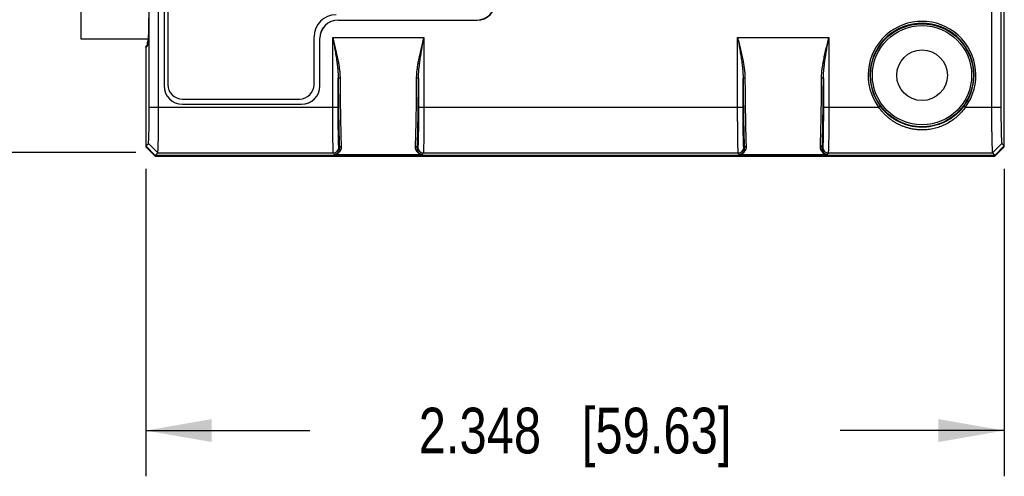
# Model space of a CAD drawing. Header units: inches. Extents: x 0 to 34, y 0 to 22.
# Tile 12 of 27: x 11 to 13.7, y 11.4 to 12.7. Entities that reach past the tile are written whole.
import ezdxf

# ---------------------------------------------------------------- set-up
doc = ezdxf.new("R2010")
doc.units = ezdxf.units.IN
doc.header["$LTSCALE"] = 1.87
doc.header["$MEASUREMENT"] = 0
doc.layers.get('0').update_dxf_attribs({"linetype": 'CONTINUOUS'})
doc.layers.add('DIMENSIONS', color=7, linetype='CONTINUOUS')
doc.styles.get("Standard").update_dxf_attribs({"font": 'txt', "width": 0.8})
doc.dimstyles.new('DIMSTYLE_1', dxfattribs={"dimtxt": 0.125, "dimasz": 0.18, "dimexe": 0.125, "dimexo": 0.0625, "dimgap": 0.0625, "dimtad": 0, "dimtih": 1, "dimtoh": 1, "dimdec": 3, "dimzin": 4, "dimdsep": 46, "dimtxsty": 'STANDARD', "dimblk": '_FILLED', "dimblk1": '_FILLED', "dimblk2": '_FILLED', "dimcen": 0.09, "dimadec": 0, "dimazin": 0, "dimtp": 0.01, "dimtm": 0.01, "dimtfac": 1, "dimtdec": 3, "dimtofl": 0, "dimtmove": 0, "dimatfit": 3, "dimldrblk": '_FILLED', "dimfxl": 1, "dimtolj": 1, "dimtzin": 4, "dimarcsym": 0})

# ---------------------------------------------------------------- blocks, each defined once
blk = doc.blocks.new('_FILLED')
at = {"color": 0, "linetype": 'BYBLOCK'}
blk.add_solid([(0, 0), (-1, 0.174), (-1, -0.174)], dxfattribs=at)
blk = doc.blocks.new('*D1')
at = {"layer": 'DIMENSIONS', "color": 2, "linetype": 'CONTINUOUS'}
for p, q in [((11.373, 12.2624), (11.373, 11.4221)), ((13.7205, 12.2624), (13.7205, 11.4221)), ((11.373, 11.5471), (11.8217, 11.5471)), ((13.7205, 11.5471), (13.2717, 11.5471))]:
    blk.add_line(p, q, dxfattribs=at)
at = {"layer": 'DIMENSIONS', "color": 2, "linetype": 'CONTINUOUS', "xscale": 0.18, "yscale": 0.18, "zscale": 0.18, "rotation": 180}
blk.add_blockref('_FILLED', (11.373, 11.5471), dxfattribs=at)
at = {"layer": 'DIMENSIONS', "color": 2, "linetype": 'CONTINUOUS', "xscale": 0.18, "yscale": 0.18, "zscale": 0.18}
blk.add_blockref('_FILLED', (13.7205, 11.5471), dxfattribs=at)
at = {"layer": 'DIMENSIONS', "color": 2, "linetype": 'CONTINUOUS', "insert": (12.5467, 11.6096), "char_height": 0.125, "width": 1.325, "attachment_point": 2, "line_spacing_factor": 0.9}
blk.add_mtext('2.348{\\Ftxt.shx;\\W1.000000;\\H0.125000; }[59.63]', dxfattribs=at)
blk = doc.blocks.new('*D3')
at = {"layer": 'DIMENSIONS', "color": 2, "linetype": 'CONTINUOUS'}
for p, q in [((11.3361, 14.1392), (9.5177, 14.1392)), ((9.6427, 14.1392), (9.6427, 13.0953)), ((9.6427, 12.3067), (9.6427, 12.8453)), ((11.3457, 12.3067), (9.5177, 12.3067))]:
    blk.add_line(p, q, dxfattribs=at)
at = {"layer": 'DIMENSIONS', "color": 2, "linetype": 'CONTINUOUS', "xscale": 0.18, "yscale": 0.18, "zscale": 0.18}
for p, rotation in [((9.6427, 14.1392), 90), ((9.6427, 12.3067), 270)]:
    blk.add_blockref('_FILLED', p, dxfattribs=dict(at, rotation=rotation))
at = {"layer": 'DIMENSIONS', "color": 2, "linetype": 'CONTINUOUS', "insert": (9.6427, 13.0328), "char_height": 0.125, "width": 1.325, "attachment_point": 2, "line_spacing_factor": 0.9}
blk.add_mtext('1.833{\\Ftxt.shx;\\W1.000000;\\H0.125000; }[46.55]', dxfattribs=at)

msp = doc.modelspace()

# ---------------------------------------------------------------- linework, layer by layer
at = {"color": 7, "linetype": 'CONTINUOUS'}
for p, q in [((13.7205, 12.3228), (13.7205, 14.1136)), ((11.3823, 12.4309), (11.3823, 14.0054)), ((11.4079, 12.4309), (11.4079, 14.0054)), ((13.6855, 14.0054), (13.6855, 12.4309)), ((13.7112, 14.0054), (13.7112, 12.4309)), ((11.4227, 13.9472), (11.4227, 12.4891)), ((11.423, 13.9472), (11.423, 12.4891)), ((11.433, 13.9432), (11.433, 12.4932)), ((11.1954, 12.834), (11.1954, 12.6181)), ((11.8987, 12.6688), (11.8987, 12.6691)), ((11.8987, 12.6691), (12.2787, 12.6691)), ((11.8987, 12.6688), (12.2787, 12.6688)), ((12.2787, 12.6688), (12.2787, 12.6691)), ((11.1954, 12.6181), (11.3805, 12.6181)), ((11.3731, 12.5933), (11.3794, 12.6017)), ((11.3731, 12.5953), (11.3777, 12.6015)), ((11.3777, 12.6015), (11.3792, 12.6015)), ((11.378, 12.6181), (11.378, 12.6115)), ((11.378, 12.6115), (11.3803, 12.6115)), ((11.833, 12.4932), (11.833, 12.6232)), ((11.8487, 12.4891), (11.8487, 12.6191)), ((11.849, 12.6191), (11.8487, 12.6191)), ((11.849, 12.4891), (11.849, 12.6191)), ((11.884, 12.4309), (11.884, 12.6209)), ((11.884, 12.6209), (12.1335, 12.6209)), ((12.1335, 12.6209), (12.1335, 12.4309)), ((12.9912, 12.4309), (12.9912, 12.6209)), ((12.9912, 12.6209), (13.2407, 12.6209)), ((13.2407, 12.6209), (13.2407, 12.4309)), ((11.373, 12.5903), (11.373, 12.3228)), ((11.3746, 12.5953), (11.3731, 12.5953)), ((11.899, 12.4309), (11.899, 12.5096)), ((12.1185, 12.5096), (12.1185, 12.4309)), ((13.0062, 12.4309), (13.0062, 12.5096)), ((13.2257, 12.5096), (13.2257, 12.4309)), ((11.4227, 12.4891), (11.423, 12.4891)), ((11.849, 12.4891), (11.8487, 12.4891)), ((11.473, 12.4532), (11.793, 12.4532)), ((11.3823, 12.4309), (11.899, 12.4309)), ((11.473, 12.4388), (11.473, 12.4391)), ((11.473, 12.4391), (11.7987, 12.4391)), ((11.473, 12.4388), (11.7987, 12.4388)), ((11.7987, 12.4388), (11.7987, 12.4391)), ((12.1185, 12.4309), (13.0062, 12.4309)), ((13.2257, 12.4309), (13.3768, 12.4309)), ((13.3768, 12.4309), (13.3808, 12.4339)), ((13.6142, 12.4309), (13.6102, 12.4339)), ((13.6142, 12.4309), (13.7112, 12.4309)), ((11.373, 12.3249), (11.3798, 12.3316)), ((11.3798, 12.3316), (11.4054, 12.306)), ((13.7137, 12.3316), (13.6881, 12.306)), ((13.7137, 12.3316), (13.7205, 12.3249)), ((11.3986, 12.2992), (11.373, 12.3249)), ((11.373, 12.3228), (11.3986, 12.2971)), ((11.3986, 12.2992), (11.4054, 12.306)), ((11.4054, 12.306), (11.8859, 12.306)), ((11.8892, 12.301), (11.8859, 12.306)), ((11.9022, 12.3189), (11.9009, 12.321)), ((12.1166, 12.321), (12.1152, 12.3189)), ((12.1316, 12.306), (12.1283, 12.301)), ((12.1316, 12.306), (12.9931, 12.306)), ((12.9964, 12.301), (12.9931, 12.306)), ((13.0095, 12.3189), (13.0081, 12.321)), ((13.2239, 12.321), (13.2225, 12.3189)), ((13.2389, 12.306), (13.2355, 12.301)), ((13.2389, 12.306), (13.6881, 12.306)), ((13.6881, 12.306), (13.6948, 12.2992)), ((13.7205, 12.3249), (13.6948, 12.2992)), ((13.6948, 12.2971), (13.7205, 12.3228)), ((13.6948, 12.2992), (11.3986, 12.2992)), ((11.3986, 12.2971), (13.6948, 12.2971)), ((12.1283, 12.301), (11.8892, 12.301)), ((13.2355, 12.301), (12.9964, 12.301))]:
    msp.add_line(p, q, dxfattribs=at)
for radius in [0.1407, 0.1357, 0.0692]:
    msp.add_circle((13.4955, 12.5182), radius, dxfattribs=at)
for centre, radius, start, end in [((12.2787, 12.7191), 0.0503, 270, 360), ((12.2787, 12.7191), 0.05, 270, 360), ((11.893, 12.6232), 0.06, 90, 180), ((11.8987, 12.6191), 0.05, 90, 180), ((11.8987, 12.6191), 0.0497, 90, 180), ((13.4955, 12.5182), 0.1473, 323.691, 216.309), ((13.4955, 12.5182), 0.1423, 323.691, 216.309), ((11.473, 12.4932), 0.04, 180, 270), ((11.793, 12.4932), 0.04, 270, 360), ((1.3231, 12.5743), 10.7906, 359.06256, 359.66537), ((2.4304, 12.5743), 10.7906, 359.06256, 359.66537), ((11.473, 12.4891), 0.0503, 180, 270), ((11.473, 12.4891), 0.05, 180, 270), ((11.7987, 12.4891), 0.0503, 270, 360), ((11.7987, 12.4891), 0.05, 270, 360), ((11.8859, 12.321), 0.015, 270.0253, 359.9625), ((12.1316, 12.321), 0.015, 180.0375, 269.9747), ((12.9931, 12.321), 0.015, 270.0253, 359.9625), ((13.2389, 12.321), 0.015, 180.0375, 269.9747)]:
    msp.add_arc(centre, radius, start, end, dxfattribs=at)
for centre, major_axis, start_param, end_param in [((11.3793, 12.6747), (0, 0.073), -3.106686, -1.570796), ((11.3777, 12.6115), (0, 0.01), -3.106686, -1.570796), ((11.3731, 12.5903), (0, 0.005), 0.034907, 0.692726), ((11.3731, 12.5883), (0, 0.005), 0.034907, 1.570796)]:
    msp.add_ellipse(centre, major_axis=major_axis, ratio=0.026186, start_param=start_param, end_param=end_param, dxfattribs=at)
for points, knots in [([(11.884, 12.6209), (11.8853, 12.6155), (11.888, 12.6048), (11.8913, 12.5914), (11.8938, 12.5807), (11.8962, 12.5701), (11.8978, 12.5621), (11.8988, 12.5567)], [0, 0, 0, 0, 0.251522, 0.502455, 0.627499, 0.752168, 1, 1, 1, 1]), ([(11.884, 12.6209), (11.885, 12.6155), (11.887, 12.6046), (11.89, 12.5883), (11.8927, 12.572), (11.8944, 12.5611), (11.8951, 12.5557)], [0, 0, 0, 0, 0.250878, 0.501416, 0.75125, 1, 1, 1, 1]), ([(12.1186, 12.5567), (12.1196, 12.5621), (12.1213, 12.5701), (12.1237, 12.5807), (12.1262, 12.5914), (12.1294, 12.6048), (12.1321, 12.6155), (12.1335, 12.6209)], [0, 0, 0, 0, 0.247832, 0.372501, 0.497545, 0.748478, 1, 1, 1, 1]), ([(12.1223, 12.5557), (12.1231, 12.5611), (12.1247, 12.572), (12.1275, 12.5883), (12.1304, 12.6046), (12.1325, 12.6155), (12.1335, 12.6209)], [0, 0, 0, 0, 0.24875, 0.498584, 0.749122, 1, 1, 1, 1]), ([(12.9912, 12.6209), (12.9926, 12.6155), (12.9953, 12.6048), (12.9986, 12.5914), (13.0011, 12.5807), (13.0034, 12.5701), (13.0051, 12.5621), (13.0061, 12.5567)], [0, 0, 0, 0, 0.251522, 0.502455, 0.627499, 0.752168, 1, 1, 1, 1]), ([(12.9912, 12.6209), (12.9923, 12.6155), (12.9943, 12.6046), (12.9972, 12.5883), (13, 12.572), (13.0016, 12.5611), (13.0024, 12.5557)], [0, 0, 0, 0, 0.250878, 0.501416, 0.75125, 1, 1, 1, 1]), ([(13.2259, 12.5567), (13.2269, 12.5621), (13.2285, 12.5701), (13.2309, 12.5807), (13.2334, 12.5914), (13.2367, 12.6048), (13.2394, 12.6155), (13.2407, 12.6209)], [0, 0, 0, 0, 0.247832, 0.372501, 0.497545, 0.748478, 1, 1, 1, 1]), ([(13.2296, 12.5557), (13.2303, 12.5611), (13.232, 12.572), (13.2347, 12.5883), (13.2377, 12.6046), (13.2397, 12.6155), (13.2407, 12.6209)], [0, 0, 0, 0, 0.24875, 0.498584, 0.749122, 1, 1, 1, 1]), ([(11.8951, 12.5557), (11.8957, 12.5518), (11.8964, 12.5461), (11.8973, 12.5383), (11.8978, 12.5326), (11.8983, 12.5268), (11.8988, 12.5192), (11.899, 12.5134), (11.899, 12.5096)], [0, 0, 0, 0, 0.252178, 0.377801, 0.503069, 0.627952, 0.752431, 1, 1, 1, 1]), ([(11.8988, 12.5567), (11.8996, 12.5529), (11.9006, 12.5472), (11.9017, 12.5396), (11.9024, 12.5339), (11.9031, 12.5282), (11.9037, 12.5207), (11.904, 12.5151), (11.904, 12.5113)], [0, 0, 0, 0, 0.253791, 0.379871, 0.505328, 0.630114, 0.754199, 1, 1, 1, 1]), ([(12.1135, 12.5113), (12.1135, 12.5151), (12.1138, 12.5207), (12.1144, 12.5282), (12.115, 12.5339), (12.1158, 12.5396), (12.1169, 12.5472), (12.1179, 12.5529), (12.1186, 12.5567)], [0, 0, 0, 0, 0.2458, 0.369883, 0.49467, 0.620128, 0.746207, 1, 1, 1, 1]), ([(12.1185, 12.5096), (12.1185, 12.5134), (12.1187, 12.5192), (12.1192, 12.5268), (12.1196, 12.5326), (12.1202, 12.5383), (12.1211, 12.5461), (12.1218, 12.5518), (12.1223, 12.5557)], [0, 0, 0, 0, 0.247569, 0.372048, 0.496931, 0.622199, 0.747822, 1, 1, 1, 1]), ([(13.0024, 12.5557), (13.0029, 12.5518), (13.0037, 12.5461), (13.0045, 12.5383), (13.0051, 12.5326), (13.0055, 12.5268), (13.006, 12.5192), (13.0062, 12.5134), (13.0062, 12.5096)], [0, 0, 0, 0, 0.252178, 0.377801, 0.503069, 0.627952, 0.752431, 1, 1, 1, 1]), ([(13.0061, 12.5567), (13.0068, 12.5529), (13.0078, 12.5472), (13.009, 12.5396), (13.0097, 12.5339), (13.0103, 12.5282), (13.011, 12.5207), (13.0112, 12.5151), (13.0112, 12.5113)], [0, 0, 0, 0, 0.253791, 0.379871, 0.505328, 0.630114, 0.754199, 1, 1, 1, 1]), ([(13.2207, 12.5113), (13.2208, 12.5151), (13.221, 12.5207), (13.2216, 12.5282), (13.2223, 12.5339), (13.223, 12.5396), (13.2242, 12.5472), (13.2252, 12.5529), (13.2259, 12.5567)], [0, 0, 0, 0, 0.2458, 0.369883, 0.49467, 0.620128, 0.746207, 1, 1, 1, 1]), ([(13.2257, 12.5096), (13.2257, 12.5134), (13.2259, 12.5192), (13.2264, 12.5268), (13.2269, 12.5326), (13.2274, 12.5383), (13.2283, 12.5461), (13.2291, 12.5518), (13.2296, 12.5557)], [0, 0, 0, 0, 0.247569, 0.372048, 0.496931, 0.622199, 0.747822, 1, 1, 1, 1]), ([(11.899, 12.5096), (11.899, 12.5097), (11.899, 12.5098), (11.8991, 12.5099), (11.8992, 12.5101), (11.8994, 12.5103), (11.8996, 12.5104), (11.9, 12.5106), (11.9005, 12.5108), (11.9013, 12.511), (11.9021, 12.5112), (11.903, 12.5113), (11.9037, 12.5113), (11.904, 12.5113)], [0, 0, 0, 0, 0.030214, 0.062848, 0.099377, 0.140762, 0.187529, 0.239875, 0.360854, 0.501644, 0.658409, 0.826372, 1, 1, 1, 1]), ([(11.899, 12.5096), (11.8991, 12.4991), (11.8992, 12.4786), (11.8995, 12.4488), (11.8998, 12.4208), (11.9001, 12.4029), (11.9003, 12.3943)], [0, 0, 0, 0, 0.273501, 0.533228, 0.776295, 1, 1, 1, 1]), ([(11.904, 12.5113), (11.9041, 12.501), (11.9042, 12.4808), (11.9045, 12.4514), (11.9048, 12.4239), (11.9051, 12.4063), (11.9053, 12.3978)], [0, 0, 0, 0, 0.273501, 0.533226, 0.776292, 1, 1, 1, 1]), ([(12.1135, 12.5113), (12.1138, 12.5113), (12.1144, 12.5113), (12.1154, 12.5112), (12.1162, 12.511), (12.117, 12.5108), (12.1175, 12.5106), (12.1179, 12.5104), (12.1181, 12.5103), (12.1182, 12.5101), (12.1184, 12.5099), (12.1185, 12.5098), (12.1185, 12.5097), (12.1185, 12.5096)], [0, 0, 0, 0, 0.173524, 0.341399, 0.498099, 0.638852, 0.759829, 0.812191, 0.858987, 0.900413, 0.936999, 0.969704, 1, 1, 1, 1]), ([(12.1172, 12.3943), (12.1174, 12.4029), (12.1176, 12.4208), (12.118, 12.4488), (12.1183, 12.4786), (12.1184, 12.4991), (12.1185, 12.5096)], [0, 0, 0, 0, 0.223712, 0.466771, 0.726499, 1, 1, 1, 1]), ([(13.0062, 12.5096), (13.0062, 12.5097), (13.0063, 12.5098), (13.0063, 12.5099), (13.0065, 12.5101), (13.0066, 12.5103), (13.0069, 12.5104), (13.0072, 12.5106), (13.0078, 12.5108), (13.0085, 12.511), (13.0094, 12.5112), (13.0103, 12.5113), (13.0109, 12.5113), (13.0112, 12.5113)], [0, 0, 0, 0, 0.030214, 0.062848, 0.099377, 0.140762, 0.187529, 0.239875, 0.360854, 0.501644, 0.658409, 0.826372, 1, 1, 1, 1]), ([(13.0062, 12.5096), (13.0063, 12.4991), (13.0065, 12.4786), (13.0067, 12.4488), (13.0071, 12.4208), (13.0074, 12.4029), (13.0075, 12.3943)], [0, 0, 0, 0, 0.273501, 0.533228, 0.776295, 1, 1, 1, 1]), ([(13.0112, 12.5113), (13.0113, 12.501), (13.0115, 12.4808), (13.0117, 12.4514), (13.0121, 12.4239), (13.0124, 12.4063), (13.0125, 12.3978)], [0, 0, 0, 0, 0.273501, 0.533226, 0.776292, 1, 1, 1, 1]), ([(13.2207, 12.5113), (13.221, 12.5113), (13.2217, 12.5113), (13.2226, 12.5112), (13.2235, 12.511), (13.2242, 12.5108), (13.2247, 12.5106), (13.2251, 12.5104), (13.2253, 12.5103), (13.2255, 12.5101), (13.2256, 12.5099), (13.2257, 12.5098), (13.2257, 12.5097), (13.2257, 12.5096)], [0, 0, 0, 0, 0.173524, 0.341399, 0.498099, 0.638852, 0.759829, 0.812191, 0.858987, 0.900413, 0.936999, 0.969704, 1, 1, 1, 1]), ([(13.2245, 12.3943), (13.2246, 12.4029), (13.2249, 12.4208), (13.2252, 12.4488), (13.2255, 12.4786), (13.2257, 12.4991), (13.2257, 12.5096)], [0, 0, 0, 0, 0.223712, 0.466771, 0.726499, 1, 1, 1, 1]), ([(11.3798, 12.3316), (11.3798, 12.3316), (11.3798, 12.3317), (11.3798, 12.3318), (11.3799, 12.3319), (11.3799, 12.3321), (11.38, 12.3324), (11.3801, 12.3327), (11.3802, 12.3332), (11.3803, 12.3341), (11.3804, 12.3352), (11.3805, 12.3366), (11.3806, 12.3382), (11.3807, 12.34), (11.3808, 12.342), (11.381, 12.3443), (11.3811, 12.3467), (11.3812, 12.3503), (11.3814, 12.3553), (11.3816, 12.3619), (11.3817, 12.369), (11.3819, 12.3768), (11.382, 12.385), (11.3821, 12.3937), (11.3822, 12.4027), (11.3823, 12.4151), (11.3823, 12.4246), (11.3823, 12.4309)], [0, 0, 0, 0, 0.000485, 0.001091, 0.002703, 0.004873, 0.007612, 0.010923, 0.014805, 0.024275, 0.035997, 0.049943, 0.066081, 0.084378, 0.1048, 0.127312, 0.151857, 0.178376, 0.237084, 0.302902, 0.375195, 0.453296, 0.536464, 0.623922, 0.714855, 0.808413, 1, 1, 1, 1]), ([(11.4054, 12.306), (11.4054, 12.306), (11.4054, 12.306), (11.4055, 12.3061), (11.4055, 12.3063), (11.4056, 12.3066), (11.4057, 12.3069), (11.4057, 12.3073), (11.4058, 12.3078), (11.4058, 12.3083), (11.4059, 12.3092), (11.406, 12.3105), (11.4062, 12.3122), (11.4063, 12.3142), (11.4064, 12.3165), (11.4065, 12.3191), (11.4066, 12.3219), (11.4067, 12.3249), (11.4068, 12.3282), (11.4069, 12.3318), (11.4071, 12.337), (11.4072, 12.344), (11.4074, 12.353), (11.4075, 12.3627), (11.4076, 12.3731), (11.4078, 12.384), (11.4078, 12.3953), (11.4079, 12.407), (11.4079, 12.4189), (11.4079, 12.4269), (11.4079, 12.4309)], [0, 0, 0, 0, 0.000451, 0.001034, 0.002613, 0.004754, 0.007464, 0.010745, 0.014596, 0.019016, 0.024004, 0.035672, 0.049577, 0.065689, 0.083972, 0.104385, 0.126882, 0.15141, 0.177912, 0.206329, 0.236592, 0.302376, 0.374653, 0.452752, 0.535947, 0.623462, 0.714485, 0.808166, 0.903634, 1, 1, 1, 1]), ([(11.8859, 12.306), (11.8859, 12.306), (11.8858, 12.306), (11.8858, 12.3061), (11.8858, 12.3063), (11.8857, 12.3066), (11.8857, 12.3069), (11.8856, 12.3073), (11.8856, 12.3078), (11.8855, 12.3083), (11.8855, 12.3092), (11.8854, 12.3105), (11.8853, 12.3122), (11.8852, 12.3142), (11.8851, 12.3165), (11.8851, 12.3191), (11.885, 12.3219), (11.8849, 12.3249), (11.8848, 12.3295), (11.8847, 12.3358), (11.8845, 12.344), (11.8844, 12.353), (11.8843, 12.3627), (11.8842, 12.3731), (11.8841, 12.384), (11.8841, 12.3954), (11.884, 12.411), (11.884, 12.4229), (11.884, 12.4309)], [0, 0, 0, 0, 0.000431, 0.000996, 0.002545, 0.004663, 0.007352, 0.010616, 0.014452, 0.01886, 0.023837, 0.035489, 0.049383, 0.065489, 0.083768, 0.10418, 0.126677, 0.151207, 0.177713, 0.236402, 0.3022, 0.374495, 0.452614, 0.535829, 0.623367, 0.714413, 0.808118, 1, 1, 1, 1]), ([(11.9009, 12.321), (11.9009, 12.321), (11.9008, 12.321), (11.9008, 12.3211), (11.9008, 12.3213), (11.9007, 12.3215), (11.9007, 12.3218), (11.9006, 12.3221), (11.9006, 12.3226), (11.9005, 12.323), (11.9005, 12.3238), (11.9004, 12.3249), (11.9003, 12.3265), (11.9002, 12.3282), (11.9001, 12.3302), (11.9001, 12.3325), (11.9, 12.335), (11.8999, 12.3376), (11.8998, 12.3417), (11.8997, 12.3472), (11.8995, 12.3544), (11.8994, 12.3623), (11.8993, 12.3709), (11.8992, 12.38), (11.8991, 12.3896), (11.8991, 12.3996), (11.899, 12.4134), (11.899, 12.4239), (11.899, 12.4309)], [0, 0, 0, 0, 0.000443, 0.001019, 0.002585, 0.004716, 0.007415, 0.010684, 0.014523, 0.01893, 0.023906, 0.035559, 0.049456, 0.065564, 0.083844, 0.104258, 0.126758, 0.151289, 0.177793, 0.236476, 0.302269, 0.374557, 0.452668, 0.535876, 0.623403, 0.71444, 0.808137, 1, 1, 1, 1]), ([(12.1185, 12.4309), (12.1185, 12.4239), (12.1185, 12.4134), (12.1184, 12.3996), (12.1183, 12.3896), (12.1183, 12.38), (12.1182, 12.3709), (12.1181, 12.3623), (12.1179, 12.3544), (12.1178, 12.3472), (12.1177, 12.3417), (12.1176, 12.3376), (12.1175, 12.335), (12.1174, 12.3325), (12.1173, 12.3302), (12.1172, 12.3282), (12.1172, 12.3265), (12.1171, 12.3249), (12.117, 12.3238), (12.1169, 12.323), (12.1169, 12.3226), (12.1168, 12.3221), (12.1168, 12.3218), (12.1168, 12.3215), (12.1167, 12.3213), (12.1167, 12.3211), (12.1166, 12.321), (12.1166, 12.321), (12.1166, 12.321)], [0, 0, 0, 0, 0.191863, 0.285559, 0.376597, 0.464124, 0.547331, 0.625444, 0.697731, 0.763524, 0.822209, 0.848712, 0.873242, 0.895742, 0.916157, 0.934438, 0.950545, 0.964441, 0.976093, 0.981069, 0.985476, 0.989314, 0.992584, 0.995284, 0.997415, 0.998981, 0.999557, 1, 1, 1, 1]), ([(12.1335, 12.4309), (12.1335, 12.4229), (12.1335, 12.411), (12.1334, 12.3954), (12.1333, 12.384), (12.1333, 12.3731), (12.1332, 12.3627), (12.1331, 12.353), (12.1329, 12.344), (12.1328, 12.3358), (12.1327, 12.3295), (12.1326, 12.3249), (12.1325, 12.3219), (12.1324, 12.3191), (12.1323, 12.3165), (12.1322, 12.3142), (12.1322, 12.3122), (12.1321, 12.3105), (12.132, 12.3092), (12.1319, 12.3083), (12.1319, 12.3078), (12.1318, 12.3073), (12.1318, 12.3069), (12.1317, 12.3066), (12.1317, 12.3063), (12.1317, 12.3061), (12.1316, 12.306), (12.1316, 12.306), (12.1316, 12.306)], [0, 0, 0, 0, 0.191882, 0.285587, 0.376633, 0.464171, 0.547386, 0.625505, 0.697799, 0.763597, 0.822287, 0.848793, 0.873323, 0.89582, 0.916232, 0.934511, 0.950617, 0.964511, 0.976163, 0.98114, 0.985548, 0.989384, 0.992648, 0.995337, 0.997455, 0.999004, 0.999569, 1, 1, 1, 1]), ([(12.9931, 12.306), (12.9931, 12.306), (12.9931, 12.306), (12.9931, 12.3061), (12.993, 12.3063), (12.993, 12.3066), (12.9929, 12.3069), (12.9929, 12.3073), (12.9928, 12.3078), (12.9928, 12.3083), (12.9927, 12.3092), (12.9926, 12.3105), (12.9926, 12.3122), (12.9925, 12.3142), (12.9924, 12.3165), (12.9923, 12.3191), (12.9922, 12.3219), (12.9921, 12.3249), (12.992, 12.3295), (12.9919, 12.3358), (12.9918, 12.344), (12.9917, 12.353), (12.9916, 12.3627), (12.9915, 12.3731), (12.9914, 12.384), (12.9913, 12.3954), (12.9913, 12.411), (12.9912, 12.4229), (12.9912, 12.4309)], [0, 0, 0, 0, 0.000431, 0.000996, 0.002545, 0.004663, 0.007352, 0.010616, 0.014452, 0.01886, 0.023837, 0.035489, 0.049383, 0.065489, 0.083768, 0.10418, 0.126677, 0.151207, 0.177713, 0.236402, 0.3022, 0.374495, 0.452614, 0.535829, 0.623367, 0.714413, 0.808118, 1, 1, 1, 1]), ([(13.0081, 12.321), (13.0081, 12.321), (13.0081, 12.321), (13.0081, 12.3211), (13.008, 12.3213), (13.008, 12.3215), (13.0079, 12.3218), (13.0079, 12.3221), (13.0078, 12.3226), (13.0078, 12.323), (13.0077, 12.3238), (13.0076, 12.3249), (13.0076, 12.3265), (13.0075, 12.3282), (13.0074, 12.3302), (13.0073, 12.3325), (13.0072, 12.335), (13.0071, 12.3376), (13.007, 12.3417), (13.0069, 12.3472), (13.0068, 12.3544), (13.0067, 12.3623), (13.0065, 12.3709), (13.0065, 12.38), (13.0064, 12.3896), (13.0063, 12.3996), (13.0063, 12.4134), (13.0062, 12.4239), (13.0062, 12.4309)], [0, 0, 0, 0, 0.000443, 0.001019, 0.002585, 0.004716, 0.007415, 0.010684, 0.014523, 0.01893, 0.023906, 0.035559, 0.049456, 0.065564, 0.083844, 0.104258, 0.126758, 0.151289, 0.177793, 0.236476, 0.302269, 0.374557, 0.452668, 0.535876, 0.623403, 0.71444, 0.808137, 1, 1, 1, 1]), ([(13.2257, 12.4309), (13.2257, 12.4239), (13.2257, 12.4134), (13.2257, 12.3996), (13.2256, 12.3896), (13.2255, 12.38), (13.2254, 12.3709), (13.2253, 12.3623), (13.2252, 12.3544), (13.2251, 12.3472), (13.2249, 12.3417), (13.2248, 12.3376), (13.2247, 12.335), (13.2247, 12.3325), (13.2246, 12.3302), (13.2245, 12.3282), (13.2244, 12.3265), (13.2243, 12.3249), (13.2242, 12.3238), (13.2242, 12.323), (13.2241, 12.3226), (13.2241, 12.3221), (13.224, 12.3218), (13.224, 12.3215), (13.224, 12.3213), (13.2239, 12.3211), (13.2239, 12.321), (13.2239, 12.321), (13.2239, 12.321)], [0, 0, 0, 0, 0.191863, 0.285559, 0.376597, 0.464124, 0.547331, 0.625444, 0.697731, 0.763524, 0.822209, 0.848712, 0.873242, 0.895742, 0.916157, 0.934438, 0.950545, 0.964441, 0.976093, 0.981069, 0.985476, 0.989314, 0.992584, 0.995284, 0.997415, 0.998981, 0.999557, 1, 1, 1, 1]), ([(13.2407, 12.4309), (13.2407, 12.4229), (13.2407, 12.411), (13.2406, 12.3954), (13.2406, 12.384), (13.2405, 12.3731), (13.2404, 12.3627), (13.2403, 12.353), (13.2402, 12.344), (13.2401, 12.3358), (13.2399, 12.3295), (13.2398, 12.3249), (13.2397, 12.3219), (13.2397, 12.3191), (13.2396, 12.3165), (13.2395, 12.3142), (13.2394, 12.3122), (13.2393, 12.3105), (13.2392, 12.3092), (13.2392, 12.3083), (13.2391, 12.3078), (13.2391, 12.3073), (13.239, 12.3069), (13.239, 12.3066), (13.239, 12.3063), (13.2389, 12.3061), (13.2389, 12.306), (13.2389, 12.306), (13.2389, 12.306)], [0, 0, 0, 0, 0.191882, 0.285587, 0.376633, 0.464171, 0.547386, 0.625505, 0.697799, 0.763597, 0.822287, 0.848793, 0.873323, 0.89582, 0.916232, 0.934511, 0.950617, 0.964511, 0.976163, 0.98114, 0.985548, 0.989384, 0.992648, 0.995337, 0.997455, 0.999004, 0.999569, 1, 1, 1, 1]), ([(13.509, 12.3693), (13.5058, 12.369), (13.4994, 12.3686), (13.4913, 12.3686), (13.4849, 12.369), (13.4786, 12.3696), (13.4706, 12.3707), (13.4613, 12.3727), (13.4521, 12.3753), (13.4431, 12.3785), (13.4344, 12.3822), (13.426, 12.3866), (13.4178, 12.3914), (13.41, 12.3968), (13.4025, 12.4027), (13.3954, 12.4091), (13.3865, 12.4182), (13.3805, 12.4257), (13.3768, 12.4309)], [0, 0, 0, 0, 0.062953, 0.125948, 0.157433, 0.188894, 0.251696, 0.314306, 0.376704, 0.438906, 0.500961, 0.562936, 0.624912, 0.686971, 0.749184, 0.811603, 0.874243, 1, 1, 1, 1]), ([(13.5085, 12.3767), (13.5054, 12.3764), (13.4993, 12.3761), (13.4901, 12.3761), (13.4809, 12.3768), (13.4718, 12.378), (13.4628, 12.3798), (13.454, 12.3822), (13.4454, 12.3851), (13.437, 12.3885), (13.4288, 12.3925), (13.4209, 12.397), (13.4133, 12.4019), (13.406, 12.4074), (13.3991, 12.4134), (13.3926, 12.4198), (13.3864, 12.4266), (13.3826, 12.4314), (13.3808, 12.4339)], [0, 0, 0, 0, 0.062954, 0.12595, 0.18889, 0.251699, 0.314321, 0.376732, 0.438947, 0.501008, 0.562981, 0.624947, 0.686987, 0.749176, 0.811571, 0.874193, 0.93703, 1, 1, 1, 1]), ([(13.6102, 12.4339), (13.6072, 12.4298), (13.6008, 12.422), (13.59, 12.4115), (13.5782, 12.4021), (13.5656, 12.3941), (13.5521, 12.3875), (13.5381, 12.3823), (13.5235, 12.3786), (13.5135, 12.3772), (13.5085, 12.3767)], [0, 0, 0, 0, 0.126065, 0.251522, 0.376255, 0.500492, 0.624643, 0.74913, 0.874238, 1, 1, 1, 1]), ([(13.6142, 12.4309), (13.6111, 12.4266), (13.6046, 12.4183), (13.5936, 12.407), (13.5815, 12.397), (13.5684, 12.3883), (13.5545, 12.3811), (13.5423, 12.3764), (13.5323, 12.3734), (13.522, 12.371), (13.5142, 12.3698), (13.509, 12.3693)], [0, 0, 0, 0, 0.126061, 0.251538, 0.3763, 0.500552, 0.624691, 0.749146, 0.811618, 0.874265, 1, 1, 1, 1]), ([(13.6855, 12.4309), (13.6855, 12.4269), (13.6855, 12.4189), (13.6856, 12.407), (13.6856, 12.3953), (13.6857, 12.384), (13.6858, 12.3731), (13.6859, 12.3627), (13.6861, 12.353), (13.6863, 12.344), (13.6864, 12.337), (13.6865, 12.3318), (13.6866, 12.3282), (13.6868, 12.3249), (13.6869, 12.3219), (13.687, 12.3191), (13.6871, 12.3165), (13.6872, 12.3142), (13.6873, 12.3122), (13.6874, 12.3105), (13.6875, 12.3092), (13.6876, 12.3083), (13.6877, 12.3078), (13.6878, 12.3073), (13.6878, 12.3069), (13.6879, 12.3066), (13.6879, 12.3063), (13.688, 12.3061), (13.688, 12.306), (13.6881, 12.306), (13.6881, 12.306)], [0, 0, 0, 0, 0.096366, 0.191834, 0.285515, 0.376537, 0.464053, 0.547247, 0.625346, 0.697623, 0.763407, 0.79367, 0.822086, 0.848589, 0.873117, 0.895614, 0.916027, 0.93431, 0.950422, 0.964327, 0.975995, 0.980982, 0.985402, 0.989253, 0.992534, 0.995244, 0.997385, 0.998964, 0.999548, 1, 1, 1, 1]), ([(13.7112, 12.4309), (13.7112, 12.4246), (13.7112, 12.4151), (13.7113, 12.4027), (13.7114, 12.3936), (13.7115, 12.385), (13.7116, 12.3767), (13.7117, 12.369), (13.7119, 12.3618), (13.7121, 12.3553), (13.7123, 12.3503), (13.7124, 12.3467), (13.7125, 12.3442), (13.7126, 12.342), (13.7127, 12.34), (13.7129, 12.3382), (13.713, 12.3366), (13.7131, 12.3352), (13.7132, 12.3341), (13.7133, 12.3332), (13.7134, 12.3327), (13.7135, 12.3324), (13.7135, 12.3321), (13.7136, 12.3319), (13.7136, 12.3318), (13.7137, 12.3317), (13.7137, 12.3316), (13.7137, 12.3316)], [0, 0, 0, 0, 0.191783, 0.285435, 0.37644, 0.463934, 0.5471, 0.625181, 0.697448, 0.763233, 0.821901, 0.848395, 0.872915, 0.895397, 0.915789, 0.934053, 0.950159, 0.964075, 0.975771, 0.985218, 0.989092, 0.992396, 0.99513, 0.997297, 0.998908, 0.999515, 1, 1, 1, 1]), ([(11.9003, 12.3943), (11.9004, 12.3866), (11.9007, 12.372), (11.9011, 12.3544), (11.9014, 12.3418), (11.9017, 12.3335), (11.9019, 12.3259), (11.9021, 12.3212), (11.9022, 12.3189)], [0, 0, 0, 0, 0.307725, 0.578899, 0.699814, 0.810495, 0.91065, 1, 1, 1, 1]), ([(11.9053, 12.3978), (11.9054, 12.3902), (11.9057, 12.3759), (11.9061, 12.3585), (11.9064, 12.3461), (11.9067, 12.3379), (11.9069, 12.3305), (11.9071, 12.3258), (11.9072, 12.3236)], [0, 0, 0, 0, 0.30772, 0.578873, 0.699791, 0.81048, 0.910644, 1, 1, 1, 1]), ([(12.1102, 12.3236), (12.1103, 12.3258), (12.1105, 12.3305), (12.1108, 12.3379), (12.1111, 12.3461), (12.1114, 12.3585), (12.1118, 12.3759), (12.1121, 12.3902), (12.1122, 12.3978)], [0, 0, 0, 0, 0.089347, 0.189506, 0.300192, 0.421109, 0.692267, 1, 1, 1, 1]), ([(12.1152, 12.3189), (12.1153, 12.3212), (12.1155, 12.3259), (12.1158, 12.3335), (12.1161, 12.3418), (12.1164, 12.3544), (12.1168, 12.372), (12.1171, 12.3866), (12.1172, 12.3943)], [0, 0, 0, 0, 0.089345, 0.189505, 0.300192, 0.421104, 0.692262, 1, 1, 1, 1]), ([(13.0075, 12.3943), (13.0076, 12.3866), (13.0079, 12.372), (13.0083, 12.3544), (13.0087, 12.3418), (13.0089, 12.3335), (13.0092, 12.3259), (13.0094, 12.3212), (13.0095, 12.3189)], [0, 0, 0, 0, 0.307725, 0.578899, 0.699814, 0.810495, 0.91065, 1, 1, 1, 1]), ([(13.0125, 12.3978), (13.0126, 12.3902), (13.0129, 12.3759), (13.0133, 12.3585), (13.0137, 12.3461), (13.0139, 12.3379), (13.0142, 12.3305), (13.0144, 12.3258), (13.0145, 12.3236)], [0, 0, 0, 0, 0.30772, 0.578873, 0.699791, 0.81048, 0.910644, 1, 1, 1, 1]), ([(13.2175, 12.3236), (13.2176, 12.3258), (13.2178, 12.3305), (13.2181, 12.3379), (13.2183, 12.3461), (13.2187, 12.3585), (13.2191, 12.3759), (13.2193, 12.3902), (13.2195, 12.3978)], [0, 0, 0, 0, 0.089347, 0.189506, 0.300192, 0.421109, 0.692267, 1, 1, 1, 1]), ([(13.2225, 12.3189), (13.2226, 12.3212), (13.2228, 12.3259), (13.2231, 12.3335), (13.2233, 12.3418), (13.2237, 12.3544), (13.2241, 12.372), (13.2243, 12.3866), (13.2245, 12.3943)], [0, 0, 0, 0, 0.089345, 0.189505, 0.300192, 0.421104, 0.692262, 1, 1, 1, 1]), ([(11.903, 12.3094), (11.9026, 12.3088), (11.9017, 12.3076), (11.8996, 12.3055), (11.8968, 12.3034), (11.8937, 12.302), (11.8911, 12.3013), (11.8898, 12.3011), (11.8892, 12.301)], [0, 0, 0, 0, 0.137197, 0.269993, 0.524033, 0.766192, 0.883988, 1, 1, 1, 1]), ([(11.8993, 12.3078), (11.899, 12.3073), (11.8983, 12.3064), (11.8968, 12.3048), (11.8947, 12.3031), (11.8925, 12.3019), (11.8906, 12.3013), (11.8896, 12.3011), (11.8892, 12.301)], [0, 0, 0, 0, 0.139921, 0.274583, 0.529953, 0.77046, 0.886422, 1, 1, 1, 1]), ([(11.9022, 12.3189), (11.9023, 12.3184), (11.9023, 12.3173), (11.9021, 12.3152), (11.9017, 12.3132), (11.9011, 12.3114), (11.9004, 12.3097), (11.8998, 12.3086), (11.8993, 12.3078)], [0, 0, 0, 0, 0.143944, 0.281141, 0.538266, 0.659665, 0.776859, 1, 1, 1, 1]), ([(11.9072, 12.3236), (11.9069, 12.3236), (11.9062, 12.3235), (11.9053, 12.3232), (11.9044, 12.3228), (11.9037, 12.3222), (11.9031, 12.3215), (11.9026, 12.3207), (11.9023, 12.3198), (11.9022, 12.3192), (11.9022, 12.3189)], [0, 0, 0, 0, 0.129224, 0.257959, 0.385557, 0.511616, 0.635912, 0.758485, 0.879685, 1, 1, 1, 1]), ([(11.9072, 12.3236), (11.9073, 12.3229), (11.9073, 12.3215), (11.907, 12.3188), (11.9064, 12.3163), (11.9056, 12.3139), (11.9046, 12.3118), (11.9037, 12.3103), (11.903, 12.3094)], [0, 0, 0, 0, 0.142559, 0.278832, 0.535253, 0.656869, 0.774642, 1, 1, 1, 1]), ([(12.1152, 12.3189), (12.1152, 12.3192), (12.1152, 12.3198), (12.1149, 12.3207), (12.1144, 12.3215), (12.1138, 12.3222), (12.113, 12.3228), (12.1122, 12.3232), (12.1112, 12.3235), (12.1106, 12.3236), (12.1102, 12.3236)], [0, 0, 0, 0, 0.120292, 0.241472, 0.36403, 0.488319, 0.614381, 0.741989, 0.870746, 1, 1, 1, 1]), ([(12.1144, 12.3094), (12.1138, 12.3103), (12.1129, 12.3118), (12.1119, 12.3139), (12.111, 12.3163), (12.1105, 12.3188), (12.1102, 12.3215), (12.1102, 12.3229), (12.1102, 12.3236)], [0, 0, 0, 0, 0.225372, 0.343149, 0.464768, 0.721185, 0.85745, 1, 1, 1, 1]), ([(12.1283, 12.301), (12.1276, 12.3011), (12.1264, 12.3013), (12.1238, 12.302), (12.1207, 12.3034), (12.1179, 12.3055), (12.1158, 12.3076), (12.1149, 12.3088), (12.1144, 12.3094)], [0, 0, 0, 0, 0.116011, 0.233807, 0.475966, 0.730006, 0.862803, 1, 1, 1, 1]), ([(12.1182, 12.3078), (12.1177, 12.3086), (12.1171, 12.3097), (12.1164, 12.3114), (12.1158, 12.3132), (12.1154, 12.3152), (12.1152, 12.3173), (12.1152, 12.3184), (12.1152, 12.3189)], [0, 0, 0, 0, 0.223141, 0.340334, 0.461734, 0.718859, 0.856055, 1, 1, 1, 1]), ([(12.1283, 12.301), (12.1278, 12.3011), (12.1269, 12.3013), (12.125, 12.3019), (12.1227, 12.3031), (12.1207, 12.3048), (12.1192, 12.3064), (12.1185, 12.3073), (12.1182, 12.3078)], [0, 0, 0, 0, 0.113577, 0.229539, 0.470046, 0.725416, 0.860079, 1, 1, 1, 1]), ([(13.0103, 12.3094), (13.0098, 12.3088), (13.0089, 12.3076), (13.0069, 12.3055), (13.004, 12.3034), (13.0009, 12.302), (12.9984, 12.3013), (12.9971, 12.3011), (12.9964, 12.301)], [0, 0, 0, 0, 0.137197, 0.269993, 0.524033, 0.766192, 0.883988, 1, 1, 1, 1]), ([(13.0065, 12.3078), (13.0062, 12.3073), (13.0055, 12.3064), (13.004, 12.3048), (13.002, 12.3031), (12.9997, 12.3019), (12.9978, 12.3013), (12.9969, 12.3011), (12.9964, 12.301)], [0, 0, 0, 0, 0.139921, 0.274583, 0.529953, 0.77046, 0.886422, 1, 1, 1, 1]), ([(13.0095, 12.3189), (13.0095, 12.3184), (13.0095, 12.3173), (13.0094, 12.3152), (13.009, 12.3132), (13.0084, 12.3114), (13.0077, 12.3097), (13.007, 12.3086), (13.0065, 12.3078)], [0, 0, 0, 0, 0.143944, 0.281141, 0.538266, 0.659665, 0.776859, 1, 1, 1, 1]), ([(13.0145, 12.3236), (13.0141, 12.3236), (13.0135, 12.3235), (13.0126, 12.3232), (13.0117, 12.3228), (13.0109, 12.3222), (13.0103, 12.3215), (13.0098, 12.3207), (13.0095, 12.3198), (13.0095, 12.3192), (13.0095, 12.3189)], [0, 0, 0, 0, 0.129224, 0.257959, 0.385557, 0.511616, 0.635912, 0.758485, 0.879685, 1, 1, 1, 1]), ([(13.0145, 12.3236), (13.0145, 12.3229), (13.0145, 12.3215), (13.0142, 12.3188), (13.0137, 12.3163), (13.0128, 12.3139), (13.0118, 12.3118), (13.011, 12.3103), (13.0103, 12.3094)], [0, 0, 0, 0, 0.142559, 0.278832, 0.535253, 0.656869, 0.774642, 1, 1, 1, 1]), ([(13.2225, 12.3189), (13.2225, 12.3192), (13.2224, 12.3198), (13.2221, 12.3207), (13.2217, 12.3215), (13.221, 12.3222), (13.2203, 12.3228), (13.2194, 12.3232), (13.2185, 12.3235), (13.2178, 12.3236), (13.2175, 12.3236)], [0, 0, 0, 0, 0.120292, 0.241472, 0.36403, 0.488319, 0.614381, 0.741989, 0.870746, 1, 1, 1, 1]), ([(13.2217, 12.3094), (13.221, 12.3103), (13.2201, 12.3118), (13.2191, 12.3139), (13.2183, 12.3163), (13.2177, 12.3188), (13.2175, 12.3215), (13.2175, 12.3229), (13.2175, 12.3236)], [0, 0, 0, 0, 0.225372, 0.343149, 0.464768, 0.721185, 0.85745, 1, 1, 1, 1]), ([(13.2355, 12.301), (13.2349, 12.3011), (13.2336, 12.3013), (13.2311, 12.302), (13.2279, 12.3034), (13.2251, 12.3055), (13.2231, 12.3076), (13.2221, 12.3088), (13.2217, 12.3094)], [0, 0, 0, 0, 0.116011, 0.233807, 0.475966, 0.730006, 0.862803, 1, 1, 1, 1]), ([(13.2254, 12.3078), (13.225, 12.3086), (13.2243, 12.3097), (13.2236, 12.3114), (13.223, 12.3132), (13.2226, 12.3152), (13.2224, 12.3173), (13.2225, 12.3184), (13.2225, 12.3189)], [0, 0, 0, 0, 0.223141, 0.340334, 0.461734, 0.718859, 0.856055, 1, 1, 1, 1]), ([(13.2355, 12.301), (13.2351, 12.3011), (13.2341, 12.3013), (13.2323, 12.3019), (13.23, 12.3031), (13.2279, 12.3048), (13.2264, 12.3064), (13.2258, 12.3073), (13.2254, 12.3078)], [0, 0, 0, 0, 0.113577, 0.229539, 0.470046, 0.725416, 0.860079, 1, 1, 1, 1])]:
    msp.add_open_spline(points, degree=3, knots=knots, dxfattribs=at)

# ---------------------------------------------------------------- dimensions: what is measured, and where the dimension line sits
at = {"layer": 'DIMENSIONS', "color": 2, "linetype": 'CONTINUOUS'}
for base, p1, p2, angle, picture, middle in [((9.64273, 12.30668), (11.39864, 14.13921), (11.40821, 12.30668), 270, '*D3', (9.64273, 12.97029)), ((11.372985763, 11.5471195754), (13.720485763, 12.3248688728), (11.372985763, 12.3248688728), 180, '*D1', (12.546735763, 11.5471195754))]:
    dim = msp.add_linear_dim(base=base, p1=p1, p2=p2, angle=angle, dimstyle='DIMSTYLE_1', dxfattribs=at)
    dim.commit()
    dim.dimension.update_dxf_attribs({"geometry": picture, "text_midpoint": middle, "dimtype": 160})

doc.saveas('drawing.dxf')
